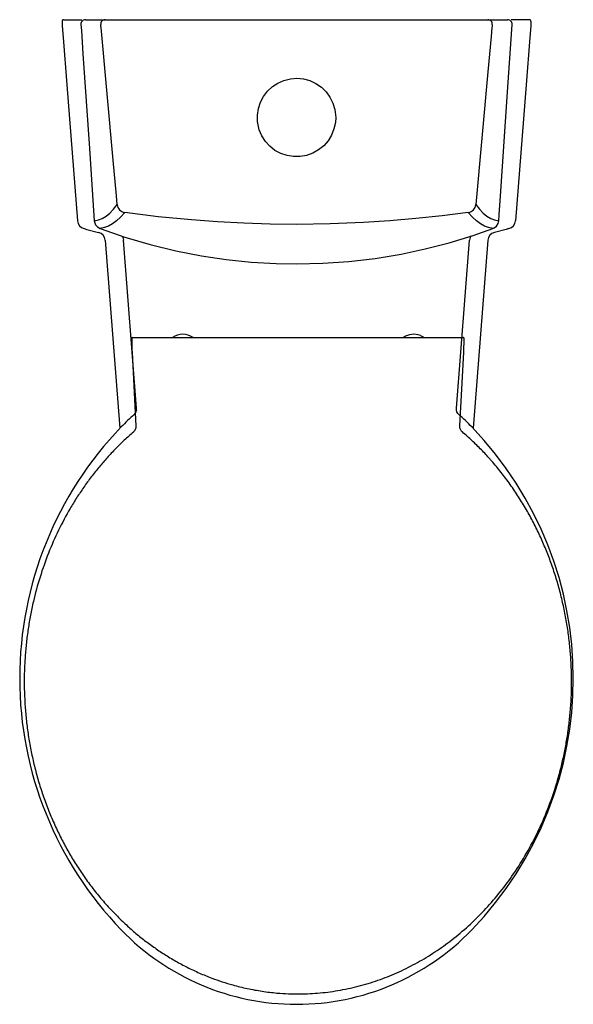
# Model space of a CAD drawing. Header units: millimetres. Extents: x 3641.74 to 3642.114, y 1712.23 to 1712.895.
import ezdxf

# ---------------------------------------------------------------- set-up
doc = ezdxf.new("R2010")
doc.units = ezdxf.units.MM
doc.layers.add('BLOCKS', color=3, linetype='Continuous')
doc.layers.add('SANINDUSA', color=3, linetype='Continuous')

msp = doc.modelspace()

# ---------------------------------------------------------------- linework, layer by layer
at = {"layer": 'BLOCKS'}
for p, q in [((3641.76982, 1712.89497), (3641.78226, 1712.89497)), ((3641.78459, 1712.89497), (3641.79795, 1712.89497)), ((3641.79795, 1712.89497), (3641.80393, 1712.89497)), ((3641.80393, 1712.89497), (3641.80593, 1712.89497)), ((3641.80593, 1712.89497), (3642.0487, 1712.89497)), ((3642.0487, 1712.89497), (3642.0507, 1712.89497)), ((3642.0507, 1712.89497), (3642.05668, 1712.89497)), ((3642.05668, 1712.89497), (3642.07004, 1712.89497)), ((3642.08482, 1712.89497), (3642.07237, 1712.89497)), ((3641.798, 1712.74596), (3641.80796, 1712.61894)), ((3641.81922, 1712.63246), (3641.81032, 1712.74594)), ((3642.03541, 1712.63246), (3642.04431, 1712.74594)), ((3642.05663, 1712.74596), (3642.04667, 1712.61894)), ((3641.81916, 1712.63127), (3641.81922, 1712.63246)), ((3642.03547, 1712.63128), (3642.03541, 1712.63246))]:
    msp.add_line(p, q, dxfattribs=at)
at = {"layer": 'BLOCKS', "flags": 128}
for points in [[(3641.76881, 1712.89389), (3641.76881, 1712.89383), (3641.76882, 1712.89367), (3641.76883, 1712.89342), (3641.76885, 1712.89311), (3641.76887, 1712.89289)], [(3641.76887, 1712.89289), (3641.76902, 1712.8909), (3641.76965, 1712.88292), (3641.77215, 1712.85102), (3641.77575, 1712.80509), (3641.77934, 1712.75917)], [(3641.7816, 1712.89176), (3641.78187, 1712.88777), (3641.78296, 1712.87181), (3641.78731, 1712.80796), (3641.79063, 1712.75914)], [(3641.79795, 1712.89497), (3641.79733, 1712.8949), (3641.79674, 1712.89471), (3641.7962, 1712.8944), (3641.79573, 1712.89399), (3641.79536, 1712.89349), (3641.7951, 1712.89293), (3641.79497, 1712.89232), (3641.79496, 1712.8917)], [(3642.05967, 1712.8917), (3642.05966, 1712.89232), (3642.05953, 1712.89293), (3642.05927, 1712.89349), (3642.0589, 1712.89399), (3642.05843, 1712.8944), (3642.05789, 1712.89471), (3642.0573, 1712.8949), (3642.05668, 1712.89497)], [(3642.064, 1712.75914), (3642.06427, 1712.76313), (3642.06536, 1712.77909), (3642.06971, 1712.84295), (3642.07303, 1712.89176)], [(3642.08576, 1712.89289), (3642.08561, 1712.8909), (3642.08498, 1712.88292), (3642.08248, 1712.85102), (3642.07888, 1712.80509), (3642.07529, 1712.75917)], [(3642.08582, 1712.89389), (3642.08582, 1712.89389), (3642.08581, 1712.89367), (3642.0858, 1712.89342), (3642.08578, 1712.89311), (3642.08576, 1712.89289)], [(3641.79521, 1712.8897), (3641.79514, 1712.89036), (3641.79508, 1712.89095), (3641.79502, 1712.8914), (3641.79498, 1712.89165), (3641.79496, 1712.8917)], [(3641.80611, 1712.77011), (3641.80557, 1712.77608), (3641.80339, 1712.79998), (3641.7993, 1712.84484), (3641.79521, 1712.8897)], [(3642.05943, 1712.8897), (3642.05888, 1712.88372), (3642.0567, 1712.85982), (3642.05261, 1712.81496), (3642.04852, 1712.77011)], [(3642.05967, 1712.8917), (3642.05964, 1712.89158), (3642.05959, 1712.89126), (3642.05953, 1712.89076), (3642.05947, 1712.89014), (3642.05943, 1712.8897)], [(3641.95382, 1712.82889), (3641.9536, 1712.8255), (3641.95266, 1712.82113), (3641.951, 1712.81698), (3641.94867, 1712.81317), (3641.94573, 1712.80981), (3641.94227, 1712.80699), (3641.93838, 1712.80479), (3641.93418, 1712.80327), (3641.92979, 1712.80248), (3641.92532, 1712.80244), (3641.92092, 1712.80315), (3641.91669, 1712.80459), (3641.91277, 1712.80671), (3641.90926, 1712.80947), (3641.90626, 1712.81277), (3641.90386, 1712.81654), (3641.90212, 1712.82065), (3641.90096, 1712.82611), (3641.90087, 1712.83057), (3641.90153, 1712.83499), (3641.90293, 1712.83923), (3641.90501, 1712.84318), (3641.90773, 1712.84673), (3641.91101, 1712.84976), (3641.91475, 1712.8522), (3641.91884, 1712.85399), (3641.92317, 1712.85505), (3641.92763, 1712.85538), (3641.93207, 1712.85495), (3641.93638, 1712.85378), (3641.94043, 1712.8519), (3641.94411, 1712.84937), (3641.94731, 1712.84626), (3641.94995, 1712.84266), (3641.95194, 1712.83866), (3641.95323, 1712.83439), (3641.95382, 1712.82889)], [(3641.79063, 1712.75914), (3641.79345, 1712.75971), (3641.79605, 1712.76076), (3641.7986, 1712.7623), (3641.80111, 1712.76433), (3641.80357, 1712.76687), (3641.80611, 1712.77011)], [(3642.04852, 1712.77011), (3642.05106, 1712.76687), (3642.05352, 1712.76433), (3642.05603, 1712.7623), (3642.05858, 1712.76076), (3642.06118, 1712.75971), (3642.064, 1712.75914)], [(3641.79063, 1712.75914), (3641.79074, 1712.75834), (3641.79147, 1712.75647), (3641.79278, 1712.75494), (3641.79453, 1712.75393)], [(3641.81126, 1712.76472), (3641.80834, 1712.76152), (3641.8056, 1712.75902), (3641.80286, 1712.75703), (3641.80014, 1712.75552), (3641.79742, 1712.75449), (3641.79453, 1712.75393)], [(3641.92732, 1712.75664), (3641.90954, 1712.75683), (3641.89176, 1712.7574), (3641.874, 1712.75835), (3641.85626, 1712.75967), (3641.83373, 1712.76189), (3641.81126, 1712.76472)], [(3642.04338, 1712.76472), (3642.02576, 1712.76245), (3642.00809, 1712.76055), (3641.99039, 1712.75903), (3641.97265, 1712.75787), (3641.95, 1712.75695), (3641.92732, 1712.75664)], [(3642.06011, 1712.75393), (3642.05721, 1712.75449), (3642.05449, 1712.75552), (3642.05177, 1712.75703), (3642.04903, 1712.75902), (3642.04629, 1712.76152), (3642.04338, 1712.76472)], [(3642.06011, 1712.75393), (3642.06084, 1712.75426), (3642.06243, 1712.75549), (3642.06353, 1712.75718), (3642.064, 1712.75914)], [(3641.78376, 1712.75385), (3641.78569, 1712.75333), (3641.79348, 1712.75131)], [(3641.79453, 1712.75393), (3641.81133, 1712.74811), (3641.82838, 1712.74309), (3641.84565, 1712.73886), (3641.86309, 1712.73545), (3641.87982, 1712.73296), (3641.89666, 1712.73121), (3641.91354, 1712.73022), (3641.92732, 1712.72997)], [(3641.92732, 1712.72997), (3641.94508, 1712.73039), (3641.9628, 1712.73163), (3641.98045, 1712.73371), (3641.99798, 1712.73661), (3642.01438, 1712.74009), (3642.03062, 1712.74429), (3642.04666, 1712.7492), (3642.06011, 1712.75393)], [(3642.07087, 1712.75385), (3642.06894, 1712.75333), (3642.06115, 1712.75131)], [(3641.80931, 1712.74881), (3641.80944, 1712.74863), (3641.80988, 1712.74778), (3641.81017, 1712.74688), (3641.81032, 1712.74594)], [(3642.04531, 1712.74879), (3642.04519, 1712.74863), (3642.04475, 1712.74778), (3642.04446, 1712.74688), (3642.04431, 1712.74594)], [(3641.81916, 1712.63127), (3641.81916, 1712.63117), (3641.81879, 1712.62995), (3641.81814, 1712.62887), (3641.8175, 1712.62822)], [(3642.03713, 1712.62821), (3642.03638, 1712.62902), (3642.03577, 1712.63012), (3642.03547, 1712.63128)]]:
    msp.add_lwpolyline(points, dxfattribs=at)
at = {"layer": 'BLOCKS'}
for centre, radius, start, end in [((3641.76982, 1712.89396), 0.00101, 90.30928, 183.7635), ((3641.78459, 1712.89197), 0.003, 90.00383, 183.90088), ((3642.07004, 1712.89197), 0.003, 356.10174, 89.99355), ((3642.08481, 1712.89395), 0.00101, 356.33632, 89.83139), ((3641.81209, 1712.77066), 0.006, 185.25949, 262.02891), ((3642.04254, 1712.77066), 0.006, 277.97109, 354.74051), ((3641.78533, 1712.75964), 0.006, 184.48521, 254.87318), ((3642.0693, 1712.75964), 0.006, 285.12682, 355.51479), ((3641.79202, 1712.74549), 0.006, 4.49593, 75.93129), ((3642.06261, 1712.74549), 0.006, 104.06871, 175.50407), ((3641.92732, 1712.50542), 0.16472, 131.80202, 136.00302), ((3641.92732, 1712.50542), 0.16472, 43.99698, 48.19798), ((3641.98474, 1712.44997), 0.24454, 136.00302, 180), ((3641.86989, 1712.44997), 0.24454, 316.00302, 43.99698), ((3641.98474, 1712.44997), 0.24454, 180, 223.99698), ((3641.92732, 1712.39452), 0.16472, 223.99698, 316.00302)]:
    msp.add_arc(centre, radius, start, end, dxfattribs=at)
at = {"layer": 'SANINDUSA'}
for p, q in [((3641.81627, 1712.68031), (3641.81726, 1712.68031)), ((3641.81726, 1712.68031), (3641.82201, 1712.68031)), ((3641.82201, 1712.68031), (3642.03452, 1712.68031)), ((3642.03452, 1712.68031), (3642.03927, 1712.68031)), ((3642.03927, 1712.68031), (3642.04026, 1712.68031)), ((3641.81619, 1712.67029), (3641.8188, 1712.62046)), ((3641.81619, 1712.67029), (3641.8188, 1712.62046)), ((3641.81619, 1712.67029), (3641.81619, 1712.67029)), ((3642.03773, 1712.6205), (3642.04034, 1712.67029)), ((3642.03773, 1712.6205), (3642.04034, 1712.67029)), ((3642.04034, 1712.67029), (3642.04034, 1712.67029)), ((3641.8188, 1712.62046), (3641.8188, 1712.62046)), ((3642.03773, 1712.6205), (3642.03773, 1712.6205))]:
    msp.add_line(p, q, dxfattribs=at)
at = {"layer": 'SANINDUSA', "flags": 128}
msp.add_lwpolyline([(3642.0111, 1712.68165), (3642.01295, 1712.68073), (3642.01361, 1712.68031)], dxfattribs=at)
at = {"layer": 'SANINDUSA'}
for centre, radius, start, end in [((3641.81627, 1712.68006), 0.00025, 90.01874, 183.01439), ((3641.85043, 1712.67031), 0.01217, 55.22069, 124.77931), ((3642.00666, 1712.67031), 0.01218, 68.63047, 124.77931), ((3642.04026, 1712.68006), 0.00025, 356.98561, 89.98126)]:
    msp.add_arc(centre, radius, start, end, dxfattribs=at)
for centre, major_axis, start_param, end_param in [((3641.81653, 1712.67029), (-0.00051, 0.00975), 6.281355, 7.852152), ((3642.04, 1712.67029), (0.00051, 0.00975), 4.714219, 6.285015)]:
    msp.add_ellipse(centre, major_axis=major_axis, ratio=0.034873, start_param=start_param, end_param=end_param, dxfattribs=at)
for points, knots in [([(3641.8188, 1712.62046), (3641.8188, 1712.62006), (3641.81878, 1712.6191), (3641.81833, 1712.61796), (3641.81771, 1712.61702), (3641.8173, 1712.61663), (3641.81707, 1712.6164)], [0, 0, 0, 0, 0.261831, 0.630277, 0.784039, 1, 1, 1, 1]), ([(3642.03946, 1712.61644), (3642.03918, 1712.61672), (3642.0385, 1712.6174), (3642.03798, 1712.61851), (3642.03773, 1712.61961), (3642.03773, 1712.62017), (3642.03773, 1712.6205)], [0, 0, 0, 0, 0.261997, 0.630361, 0.783957, 1, 1, 1, 1]), ([(3641.81707, 1712.6164), (3641.815, 1712.61458), (3641.81086, 1712.61094), (3641.80495, 1712.60513), (3641.79925, 1712.59907), (3641.79377, 1712.59272), (3641.78851, 1712.58611), (3641.78348, 1712.57921), (3641.77873, 1712.57211), (3641.77285, 1712.56247), (3641.76624, 1712.55007), (3641.75943, 1712.53458), (3641.75375, 1712.51849), (3641.74993, 1712.50442), (3641.74746, 1712.49269), (3641.74588, 1712.48344), (3641.74466, 1712.47411), (3641.74381, 1712.46467), (3641.74332, 1712.45513), (3641.74322, 1712.44551), (3641.7435, 1712.43587), (3641.74419, 1712.42614), (3641.74527, 1712.41637), (3641.74677, 1712.40655), (3641.74869, 1712.39677), (3641.75104, 1712.38699), (3641.75383, 1712.37725), (3641.75709, 1712.36755), (3641.76079, 1712.35797), (3641.76484, 1712.34874), (3641.76921, 1712.3399), (3641.77387, 1712.33142), (3641.77892, 1712.32313), (3641.78441, 1712.31499), (3641.79034, 1712.30705), (3641.79672, 1712.29932), (3641.8035, 1712.29189), (3641.81032, 1712.28513), (3641.8171, 1712.27905), (3641.82379, 1712.27358), (3641.83074, 1712.26842), (3641.83802, 1712.26353), (3641.84561, 1712.25896), (3641.85351, 1712.25471), (3641.86166, 1712.25087), (3641.87183, 1712.24671), (3641.88264, 1712.24316), (3641.89404, 1712.24035), (3641.90404, 1712.23853), (3641.91334, 1712.23742), (3641.92189, 1712.23688), (3641.93163, 1712.23673), (3641.94339, 1712.23734), (3641.95707, 1712.23921), (3641.97071, 1712.24226), (3641.98396, 1712.24642), (3641.99682, 1712.25166), (3642.00913, 1712.25786), (3642.02104, 1712.26508), (3642.03257, 1712.27334), (3642.04369, 1712.28269), (3642.05423, 1712.29306), (3642.06407, 1712.30429), (3642.07335, 1712.3166), (3642.08197, 1712.33002), (3642.08979, 1712.34454), (3642.09658, 1712.35975), (3642.1014, 1712.37313), (3642.10474, 1712.38433), (3642.107, 1712.39319), (3642.10892, 1712.40215), (3642.11051, 1712.41126), (3642.11175, 1712.42048), (3642.11264, 1712.42981), (3642.11316, 1712.4392), (3642.11332, 1712.44875), (3642.11309, 1712.45843), (3642.11245, 1712.46826), (3642.11141, 1712.47808), (3642.10995, 1712.48793), (3642.10807, 1712.49779), (3642.10574, 1712.50765), (3642.10298, 1712.51743), (3642.09983, 1712.52697), (3642.0963, 1712.53626), (3642.09242, 1712.54528), (3642.08813, 1712.55415), (3642.0834, 1712.56292), (3642.07823, 1712.57153), (3642.07258, 1712.57998), (3642.0665, 1712.58817), (3642.06206, 1712.59358), (3642.05923, 1712.59684), (3642.05674, 1712.59968), (3642.05229, 1712.60446), (3642.04607, 1712.61062), (3642.04167, 1712.6145), (3642.03946, 1712.61644)], [0, 0, 0, 0, 0.008251, 0.016502, 0.024814, 0.033125, 0.041615, 0.050106, 0.058653, 0.067201, 0.083898, 0.100692, 0.117777, 0.134957, 0.144301, 0.153644, 0.163046, 0.172448, 0.182031, 0.191614, 0.20126, 0.210905, 0.220795, 0.230684, 0.240642, 0.250601, 0.260786, 0.270971, 0.281238, 0.291506, 0.301134, 0.310762, 0.320469, 0.330175, 0.340144, 0.350113, 0.360182, 0.37025, 0.378842, 0.387434, 0.3961, 0.404766, 0.413684, 0.422601, 0.431613, 0.440624, 0.455498, 0.465624, 0.475759, 0.485884, 0.493649, 0.501414, 0.515015, 0.528862, 0.542709, 0.556807, 0.570404, 0.584217, 0.598031, 0.612059, 0.626655, 0.641467, 0.65628, 0.671304, 0.687589, 0.703971, 0.720639, 0.737398, 0.746507, 0.755616, 0.764781, 0.773946, 0.783282, 0.792618, 0.802012, 0.811405, 0.821208, 0.831011, 0.84088, 0.850749, 0.860831, 0.870913, 0.881072, 0.891231, 0.901008, 0.910785, 0.920638, 0.93049, 0.940598, 0.950706, 0.960911, 0.971115, 0.971654, 0.97381, 0.982433, 0.991216, 1, 1, 1, 1])]:
    msp.add_open_spline(points, degree=3, knots=knots, dxfattribs=at)

doc.saveas('drawing.dxf')
